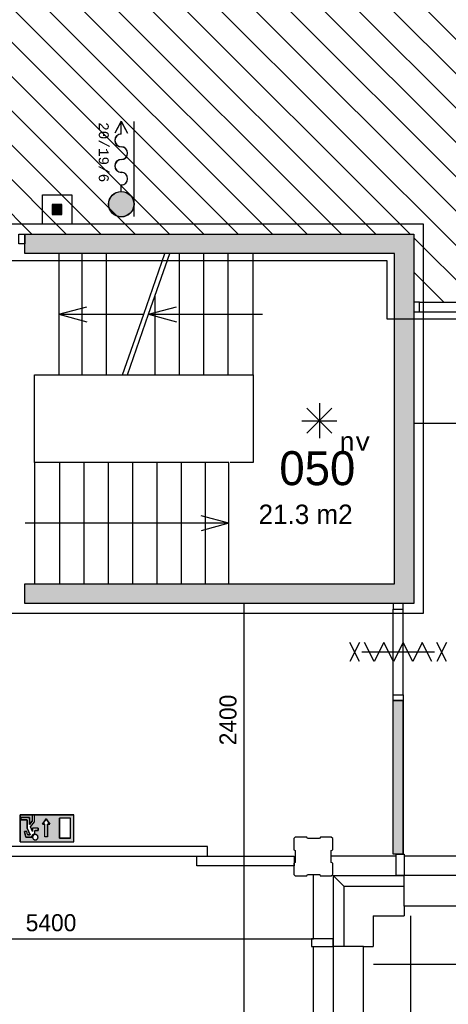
# Model space of a CAD drawing. Extents: x -1826 to 147704, y -44576 to 60962.
# Tile 63 of 75: x 111069 to 115475, y 20009 to 30139. Entities that reach past the tile are written whole.
import ezdxf
from ezdxf.enums import TextEntityAlignment as Align

# ---------------------------------------------------------------- set-up
doc = ezdxf.new("R2010")
doc.units = 0
doc.header["$MEASUREMENT"] = 0
doc.header["$PDMODE"] = 35
doc.header["$PDSIZE"] = -0.5
doc.layers.get('0').update_dxf_attribs({"linetype": 'CONTINUOUS'})
doc.layers.get('DEFPOINTS').update_dxf_attribs({"linetype": 'CONTINUOUS'})
for name, color, linetype in [('AA$1A---_ARCEER', 252, 'CONTINUOUS'), ('AL00---_BRANDBEVEILIGING', 252, 'CONTINUOUS'), ('AL21----_BUITENWAND', 252, 'CONTINUOUS'), ('AL22----_BINNENWAND', 252, 'CONTINUOUS'), ('AL24----_TRAPPEN', 252, 'CONTINUOUS'), ('AL31----_BUITENKOZIJN', 252, 'CONTINUOUS'), ('AL32----_BINNENKOZIJN', 252, 'CONTINUOUS'), ('AM$1A---_MAATVOERING', 252, 'CONTINUOUS'), ('Betonpalen', 252, 'CONTINUOUS'), ('Brandweer', 252, 'CONTINUOUS'), ('COMPARTIMENTERING', 252, 'CONTINUOUS'), ('LAYER01', 252, 'CONTINUOUS'), ('M2', 252, 'CONTINUOUS'), ('OMPARTIMENTERING', 252, 'CONTINUOUS')]:
    doc.layers.add(name, color=color, linetype=linetype)
doc.styles.add('B-01', font='b-gbp')
doc.styles.add('MONOTXT', font='MONOTXT')
doc.dimstyles.new('BBA_STAND', dxfattribs={"dimtxt": 175, "dimasz": 1, "dimexe": 1, "dimexo": 0.001, "dimgap": 75, "dimtad": 1, "dimdec": 0, "dimzin": 0, "dimdsep": 46, "dimtxsty": 'B-01', "dimblk": 'NONE', "dimblk1": 'PIJL1', "dimblk2": 'NONE', "dimcen": 1, "dimse1": 1, "dimse2": 1, "dimclrd": 256, "dimclre": 256, "dimclrt": 256, "dimadec": 4, "dimazin": 0, "dimtfac": 1, "dimtdec": 0, "dimtmove": 0, "dimatfit": 2, "dimldrblk": 'PIJL1', "dimfxl": 1, "dimtfillclr": 256, "dimtolj": 1, "dimtzin": 0, "dimarcsym": 0})

# ---------------------------------------------------------------- blocks, each defined once
blk = doc.blocks.new('*D20')
at = {"layer": 'AM$1A---_MAATVOERING', "lineweight": -2, "transparency": 16777216}
blk.add_line((125504, 20419), (114705, 20419), dxfattribs=at)
at = {"layer": 'DEFPOINTS', "color": 0, "transparency": 16777216}
for p in [(114705, 20920), (125504, 20920), (114705, 20419)]:
    blk.add_point(p, dxfattribs=at)
at = {"layer": 'AM$1A---_MAATVOERING', "transparency": 16777216, "insert": (120104, 20582), "char_height": 175, "attachment_point": 5, "style": 'B-01'}
blk.add_mtext('\\A1;10800', dxfattribs=at)
blk = doc.blocks.new('_None')
blk = doc.blocks.new('PIJL1')
at = {"color": 1, "linetype": 'ByBlock'}
blk.add_line((0, 83), (0, -83), dxfattribs=at)
blk.add_solid([(-100, 17), (-100, -17), (0, 0)], dxfattribs=at)
blk = doc.blocks.new('*D21')
at = {"layer": 'AM$1A---_MAATVOERING', "lineweight": -2, "transparency": 16777216}
blk.add_line((115088, 20920), (115088, 5948), dxfattribs=at)
at = {"layer": 'DEFPOINTS', "color": 0, "transparency": 16777216}
for p in [(114705, 20920), (114705, 5948), (115088, 5948)]:
    blk.add_point(p, dxfattribs=at)
at = {"layer": 'AM$1A---_MAATVOERING', "transparency": 16777216, "insert": (114925, 13434), "char_height": 175, "attachment_point": 5, "rotation": 90, "style": 'B-01'}
blk.add_mtext('\\A1;14972', dxfattribs=at)
blk = doc.blocks.new('*D66')
at = {"layer": 'AM$1A---_MAATVOERING', "lineweight": -2, "transparency": 16777216}
blk.add_line((124890, 25984), (115121, 25984), dxfattribs=at)
at = {"layer": 'DEFPOINTS', "color": 0, "transparency": 16777216}
for p in [(115121, 26749), (124890, 26749), (115121, 25984)]:
    blk.add_point(p, dxfattribs=at)
at = {"layer": 'AM$1A---_MAATVOERING', "transparency": 16777216, "insert": (120006, 26147), "char_height": 175, "attachment_point": 5, "style": 'B-01'}
blk.add_mtext('\\A1;9769', dxfattribs=at)
blk = doc.blocks.new('*D71')
at = {"layer": 'AM$1A---_MAATVOERING', "lineweight": -2, "transparency": 16777216}
blk.add_line((113373, 24134), (113373, 21734), dxfattribs=at)
at = {"layer": 'DEFPOINTS', "color": 0, "transparency": 16777216}
for p in [(113872, 24134), (113373, 21734), (113964, 21734)]:
    blk.add_point(p, dxfattribs=at)
at = {"layer": 'AM$1A---_MAATVOERING', "transparency": 16777216, "insert": (113211, 22934), "char_height": 175, "attachment_point": 5, "rotation": 90, "style": 'B-01'}
blk.add_mtext('\\A1;2400', dxfattribs=at)
blk = doc.blocks.new('*D72')
at = {"layer": 'AM$1A---_MAATVOERING', "lineweight": -2, "transparency": 16777216}
blk.add_line((113373, 21734), (113373, 5534), dxfattribs=at)
at = {"layer": 'DEFPOINTS', "color": 0, "transparency": 16777216}
for p in [(113964, 21734), (113373, 5534), (113966, 5534)]:
    blk.add_point(p, dxfattribs=at)
at = {"layer": 'AM$1A---_MAATVOERING', "transparency": 16777216, "insert": (113211, 13634), "char_height": 175, "attachment_point": 5, "rotation": 90, "style": 'B-01'}
blk.add_mtext('\\A1;16200', dxfattribs=at)
blk = doc.blocks.new('*D73')
at = {"layer": 'AM$1A---_MAATVOERING', "lineweight": -2, "transparency": 16777216}
blk.add_line((108691, 20684), (114091, 20684), dxfattribs=at)
at = {"layer": 'DEFPOINTS', "color": 0, "transparency": 16777216}
for p in [(108691, 21055), (114091, 21055), (114091, 20684)]:
    blk.add_point(p, dxfattribs=at)
at = {"layer": 'AM$1A---_MAATVOERING', "transparency": 16777216, "insert": (111391, 20847), "char_height": 175, "attachment_point": 5, "style": 'B-01'}
blk.add_mtext('\\A1;5400', dxfattribs=at)

msp = doc.modelspace()

# ---------------------------------------------------------------- hatches: boundary and pattern name
at = {"layer": 'AA$1A---_ARCEER'}
h = msp.add_hatch(color=256, dxfattribs=at)
h.paths.add_polyline_path([(114920.6, 27735.3), (111120.1, 27735.3), (111120.1, 27935.3), (115120.6, 27935.3), (115120.6, 24135.3), (111119.6, 24135.3), (111119.6, 24335.3), (114919.6, 24335.3)])
h.paths.add_polyline_path([(115009.6, 21555.3), (115009.6, 23135.3), (114909.6, 23135.3), (114909.6, 21555.3)])
at = {"layer": 'AL00---_BRANDBEVEILIGING'}
msp.add_hatch(color=256, dxfattribs=at).paths.add_polyline_path([(111403.2, 28136.8), (111503.2, 28136.8), (111503.2, 28236.8), (111403.2, 28236.8)])
at = {"layer": 'Brandweer'}
msp.add_hatch(color=256, dxfattribs=at).paths.add_polyline_path([(112113.2, 28111.7, 1), (112113.2, 28370.7, 1)])
h = msp.add_hatch(color=256, dxfattribs=at)
h.paths.add_polyline_path([(111627, 21959.4), (111627, 21681.9), (111072.1, 21681.9), (111072.1, 21959.4)])
h.paths.add_polyline_path([(111378.2, 21860.6), (111341.2, 21916), (111304.2, 21860.6), (111327.3, 21860.6), (111327.3, 21731.1), (111355.1, 21731.1), (111355.1, 21860.6)], flags=16)
h.paths.add_polyline_path([(111479, 21718.9), (111590, 21718.9), (111590, 21922.4), (111479, 21922.4)], flags=16)
h.paths.add_polyline_path([(111257.1, 21820.7), (111201.6, 21820.7), (111201.6, 21787.1), (111180.2, 21834.1), (111220.1, 21885.4), (111220.1, 21954.8), (111197, 21954.8), (111197, 21893.3), (111169.2, 21857.7), (111169.2, 21931.6), (111081.4, 21931.6), (111081.4, 21908.5), (111146.1, 21908.5), (111146.1, 21819.7), (111177.2, 21751.3), (111150.3, 21751.3), (111141, 21788.3), (111117.2, 21788.3), (111132.2, 21728.2), (111193.2, 21728.2), (111193.8, 21734.7), (111193.9, 21735), (111197.2, 21744.6), (111197.4, 21745), (111200.7, 21750.2), (111201.1, 21750.6), (111204.2, 21754.1), (111204.5, 21754.4), (111210.2, 21758.8), (111210.8, 21759.1), (111216.4, 21761.9), (111218, 21762.4), (111221.2, 21763.3), (111222.8, 21763.7), (111223.1, 21763.8), (111223.5, 21763.8), (111223.9, 21763.9), (111224.3, 21763.9), (111224.7, 21764), (111224.7, 21797.5), (111257.1, 21797.5)], flags=16)
h.paths.add_polyline_path([(111250.5, 21746.1), (111249, 21747.8), (111245.7, 21750.7), (111245.8, 21750.6), (111242.4, 21752.7), (111238.7, 21754.4), (111234.8, 21755.5), (111230.7, 21756), (111226.6, 21755.9), (111222.6, 21755.2), (111222.4, 21755.1), (111218.5, 21753.8), (111217.7, 21753.4), (111215, 21752), (111214.7, 21751.8), (111211.7, 21749.7), (111211.6, 21749.6), (111208.4, 21746.6), (111207.8, 21745.7), (111206.2, 21743.6), (111205.2, 21741.9), (111204.6, 21741), (111204.8, 21741.3), (111203.1, 21737.5), (111202, 21733.5), (111202.1, 21733.6), (111201.8, 21731.6), (111201.5, 21730), (111201.6, 21726.9), (111201.6, 21725.4), (111201.9, 21724.1), (111202.4, 21721.4), (111203, 21719.6), (111203.2, 21718.7), (111203.1, 21718.8), (111204.8, 21715), (111205.1, 21714.7), (111207.2, 21711.3), (111208.1, 21710.4), (111209.8, 21708.4), (111210.2, 21708.1), (111213.1, 21705.5), (111214.2, 21705), (111216.2, 21703.7), (111217.9, 21702.9), (111218.5, 21702.6), (111218.1, 21702.8), (111221.3, 21701.6), (111223.6, 21701), (111224.1, 21700.9), (111228, 21700.4), (111232.1, 21700.5), (111236.4, 21701.3), (111237.1, 21701.5), (111240.2, 21702.6), (111241.4, 21703.2), (111243.6, 21704.3), (111247.4, 21707), (111248.3, 21707.9), (111249.9, 21709.5), (111251.2, 21711.1), (111252, 21712), (111251.7, 21711.6), (111253.9, 21715.1), (111255.5, 21718.8), (111256.6, 21722.7), (111256.9, 21724.7), (111257, 21725.2), (111256.9, 21724.8), (111257.1, 21728.2), (111257.1, 21728.2), (111256.8, 21732.3), (111256, 21736.2), (111255.2, 21738.1), (111255.1, 21738.7), (111255.2, 21738.2), (111253.9, 21741.3), (111251.7, 21744.8), (111250.6, 21746), (111250.5, 21746.1), (111250.6, 21746)], flags=16)
at = {"layer": 'COMPARTIMENTERING'}
h = msp.add_hatch(dxfattribs=at)
h.set_pattern_fill('ANSI31', color=256, scale=2000, angle=-90, style=0)
h.set_pattern_definition([(315, (85188.27, 172733.54), (176.7767, 176.7767), [])])
h.paths.add_polyline_path([(110526, 32100.5), (106557.2, 36177.5), (106557.2, 37734), (108890.7, 40067.5), (112190.7, 40067.5), (114524.2, 37734), (114524.2, 34434), (112190.7, 32100.5)], flags=16)
h.paths.add_polyline_path([(105990.7, 45734.5), (105990.7, 47659.3), (103500.7, 47659.3), (103500.7, 46134.5), (103590.7, 46134.5), (103590.7, 45549.5), (103350.7, 45534.5), (103350.7, 45296.5), (103096.7, 45039.5), (103201.7, 44934.5), (101490.2, 43222.5), (101383.7, 43328.5), (101128.7, 43074.5), (100890.7, 43074.5), (100875.7, 42834.5), (100298.2, 42842), (100298.2, 43074.5), (99840.7, 43074.5), (99840.7, 42924.5), (98765.4, 42924.5), (98764.8, 40433.5), (100590.7, 40433), (100612.9, 40236.4), (100305.7, 40201.6), (100305.7, 38034), (100875.7, 38034), (100890.7, 37449), (100305.7, 37434), (100305.7, 37034), (97240.7, 37034), (97240.7, 34240.4), (104666.2, 34240.4), (106541.7, 36127.2), (109702.9, 32894.4), (108609.5, 31734), (108623, 29734), (108790.7, 29734), (108790.7, 27933.8), (115121.2, 27933.8), (115120.2, 27234), (119440.2, 27234), (119440.2, 32434.3), (118341.2, 32434.3), (118279.8, 32474.8), (116781.7, 33963.3), (116741.9, 34024), (116741.9, 37434), (116491.2, 37449), (116491.2, 38019), (116976.2, 38034), (116976.2, 43034.5), (116091.2, 43034.5), (114990.7, 43034.5), (108240.7, 43034.5), (108240.7, 45734.5)])

# ---------------------------------------------------------------- linework, layer by layer
at = {"layer": 'AL00---_BRANDBEVEILIGING'}
msp.add_lwpolyline([(111303.2, 28036.9), (111303.2, 28336.8), (111603.2, 28336.8), (111603.2, 28036.8), (111303.2, 28036.8)], dxfattribs=at)
msp.add_lwpolyline([(111403.2, 28136.8), (111503.2, 28136.8), (111503.2, 28236.8), (111403.2, 28236.8)], close=True, dxfattribs=at)
at = {"layer": 'AL21----_BUITENWAND'}
for p, q in [((114940.7, 21534), (114275.7, 21534)), ((114090.7, 20684), (114090.7, 21348.9)), ((114290.7, 21334), (115020.7, 21334)), ((114404.7, 21220), (114290.7, 21334)), ((114404.7, 21220), (114290.7, 21334)), ((114290.7, 21334), (114290.7, 20604)), ((115020.7, 21220), (114404.7, 21220)), ((114404.7, 20604), (114404.7, 21220)), ((114704.7, 20920), (115020.7, 20920)), ((114704.7, 20920), (114704.7, 20604))]:
    msp.add_line(p, q, dxfattribs=at)
at = {"layer": 'AL22----_BINNENWAND'}
msp.add_line((115010.2, 21554), (114910.2, 21554), dxfattribs=at)
for points in [[(111120.7, 27934), (115121.2, 27934)], [(111120.7, 27734), (111120.7, 27934)], [(115121.2, 27934), (115121.2, 24134)], [(114921.2, 27734.1), (111120.7, 27734)], [(114921.2, 24334), (114921.2, 27734.1)], [(115120.2, 27234), (115120.2, 27134)], [(111120.2, 24334), (114921.2, 24334)], [(111120.2, 24134), (111120.2, 24334)], [(115121.2, 24134), (111120.2, 24134)], [(115010.2, 24134), (114910.2, 24134)], [(114910.2, 21554), (114910.2, 23134)], [(114910.2, 21554), (114910.2, 23134)], [(114910.2, 23134), (115010.2, 23134)], [(114910.2, 23134), (115010.2, 23134)], [(115010.2, 21554), (115010.2, 23134)], [(115010.2, 23134), (115010.2, 21554)]]:
    msp.add_lwpolyline(points, dxfattribs=at)
for points in [[(109701.1, 21531.9), (112998.1, 21531.9), (112998.1, 21631.9), (109701.1, 21631.9)], [(112890.6, 21531.9), (113890.6, 21531.9), (113890.6, 21431.9), (112890.6, 21431.9)]]:
    msp.add_lwpolyline(points, close=True, dxfattribs=at)
at = {"layer": 'AL24----_TRAPPEN'}
for points in [[(113470.7, 26484), (113470.7, 27734), (111470.7, 27734), (111470.7, 26484)], [(111220.7, 25584), (111220.7, 24334), (113220.7, 24334), (113220.7, 25584)]]:
    msp.add_lwpolyline(points, close=True, dxfattribs=at)
for points in [[(111710.7, 26484), (111710.7, 27734)], [(111960.7, 26484), (111960.7, 27734)], [(112344.2, 27109), (112561.7, 27734)], [(112394.2, 27109), (112611.7, 27734)], [(112710.7, 26484), (112710.7, 27734)], [(112960.7, 26484), (112960.7, 27734)], [(113210.7, 26484), (113210.7, 27734)], [(112460.7, 26484), (112460.7, 27300.5)], [(111470.7, 27109), (111758.2, 27186)], [(112394.2, 27109), (112681.7, 27186)], [(111470.7, 27109), (111758.2, 27032)], [(111470.7, 27109), (112344.2, 27109)], [(112126.7, 26484), (112344.2, 27109)], [(112176.7, 26484), (112394.2, 27109)], [(112394.2, 27109), (113565.7, 27109)], [(112394.2, 27109), (112681.7, 27032)], [(113470.7, 27109), (113565.7, 27109)], [(111220.7, 26484), (111498.7, 26484)], [(111220.7, 25584), (111220.7, 26484)], [(113470.7, 26484), (113470.7, 25584)], [(111480.7, 24334), (111480.7, 25584)], [(111730.7, 24334), (111730.7, 25584)], [(111980.7, 24334), (111980.7, 25584)], [(112230.7, 24334), (112230.7, 25584)], [(112480.7, 24334), (112480.7, 25584)], [(112730.7, 24334), (112730.7, 25584)], [(112980.7, 24334), (112980.7, 25584)], [(113470.7, 25584), (113233.7, 25584)], [(113220.7, 24959), (112933.2, 25036)], [(111220.7, 24959), (111125.7, 24959)], [(113220.7, 24959), (111220.7, 24959)], [(113220.7, 24959), (112933.2, 24882)]]:
    msp.add_lwpolyline(points, dxfattribs=at)
at = {"layer": 'AL31----_BUITENKOZIJN'}
for p, q in [((114940.7, 21334), (114940.7, 21554)), ((114940.7, 21554), (115020.7, 21554)), ((115020.7, 21554), (115020.7, 21334)), ((116750.7, 21534), (115020.7, 21534)), ((115020.7, 21334), (114940.7, 21334)), ((115020.7, 21020), (115020.7, 21334)), ((116750.7, 21334), (115020.7, 21334)), ((118560.7, 21020), (115020.7, 21020)), ((115020.7, 21020), (115020.7, 20920)), ((114290.7, 20684), (114070.7, 20684)), ((114070.7, 20684), (114070.7, 20604)), ((114290.7, 20604), (114290.7, 20684)), ((114070.7, 20604), (114290.7, 20604)), ((114090.7, 18874), (114090.7, 20604)), ((114290.7, 20604), (114290.7, 18874)), ((114604.7, 20604), (114290.7, 20604)), ((114604.7, 17064), (114604.7, 20604)), ((114604.7, 20604), (114704.7, 20604))]:
    msp.add_line(p, q, dxfattribs=at)
at = {"layer": 'AL32----_BINNENKOZIJN'}
for points in [[(111120.7, 27834), (111060.9, 27834), (111060.9, 27933.8), (111120.7, 27933.8)], [(115120.2, 27134.3), (115179.9, 27134.3), (115179.9, 27233.3), (115120.2, 27233.3)], [(114910.2, 24134), (114910.2, 24074.3), (115009.9, 24074.3), (115009.9, 24134)], [(114910.2, 23134), (114910.2, 23194), (115010.2, 23194), (115010.2, 23134)]]:
    msp.add_lwpolyline(points, close=True, dxfattribs=at)
for points in [[(115179.9, 27233.3), (117415.4, 27233.3)], [(115179.9, 27134.3), (117415.4, 27134.3)], [(114910.2, 23194), (114910.2, 24074.3)], [(115010.2, 23194), (115009.9, 24074.3)]]:
    msp.add_lwpolyline(points, dxfattribs=at)
at = {"layer": 'Betonpalen'}
msp.add_lwpolyline([(113901.7, 21729.9), (113886.7, 21714.9), (113886.7, 21599.9), (113901.7, 21591.9), (113901.7, 21466.9), (113886.7, 21461.9), (113886.7, 21344.9), (113901.7, 21329.9), (114020.7, 21329.9), (114028.7, 21344.9), (114153.7, 21344.9), (114158.7, 21329.9), (114271.7, 21329.9), (114286.7, 21344.9), (114286.7, 21459.9), (114271.7, 21467.9), (114271.7, 21592.9), (114286.7, 21597.9), (114286.7, 21714.9), (114271.7, 21729.9), (114160.7, 21729.9), (114152.7, 21714.9), (114027.7, 21714.9), (114022.7, 21729.9), (113901.7, 21729.9)], dxfattribs=at)
at = {"layer": 'Brandweer'}
for p, q in [((112112.4, 29095.6), (112045.9, 28973.6)), ((112112.4, 29092), (112047.4, 28972.8)), ((112111.5, 28962.8), (112111.5, 29090.4)), ((112112.4, 29095.6), (112178.8, 28973.6)), ((112112.4, 29092), (112177.3, 28972.8)), ((112113.2, 28962.8), (112113.2, 29090.4)), ((112244.3, 28114), (112244.3, 29092.6)), ((112246, 28114), (112246, 29092.6)), ((112111.5, 28372.4), (112111.5, 28438)), ((112113.2, 28372.4), (112113.2, 28438)), ((114022.4, 26140.8, 2600), (114276.9, 25886.4, 2600)), ((114022.4, 25885.1, 2600), (114278.2, 26140.8, 2600)), ((114149.7, 26193.5, 2600), (114149.7, 25833.7, 2600)), ((113968.8, 26012.7, 2600), (114330.5, 26012.7, 2600)), ((111072.1, 21959.4), (111627, 21959.4)), ((111072.1, 21681.9), (111072.1, 21959.4)), ((111081.4, 21931.6), (111169.2, 21931.6)), ((111081.4, 21908.5), (111081.4, 21931.6)), ((111146.1, 21908.5), (111081.4, 21908.5)), ((111146.1, 21819.7), (111146.1, 21908.5)), ((111169.2, 21931.6), (111169.2, 21857.7)), ((111169.2, 21857.7), (111197, 21893.3)), ((111180.1, 21834), (111220.1, 21885.4)), ((111197, 21954.8), (111197, 21893.3)), ((111220.1, 21954.8), (111197, 21954.8)), ((111220.1, 21885.4), (111220.1, 21954.8)), ((111341.2, 21916), (111304.2, 21860.6)), ((111378.2, 21860.6), (111341.2, 21916)), ((111479, 21718.9), (111479, 21922.4)), ((111590, 21922.4), (111479, 21922.4)), ((111590, 21718.9), (111590, 21922.4)), ((111627, 21681.9), (111627, 21959.4)), ((111132.2, 21728.2), (111117.2, 21788.3)), ((111141, 21788.3), (111117.2, 21788.3)), ((111150.3, 21751.3), (111141, 21788.3)), ((111177.2, 21751.3), (111146.1, 21819.7)), ((111201.6, 21787.1), (111180.2, 21834.1)), ((111201.6, 21787.1), (111201.6, 21820.7)), ((111257.1, 21820.7), (111201.6, 21820.7)), ((111257.1, 21797.5), (111224.7, 21797.5)), ((111224.7, 21764), (111224.7, 21797.5)), ((111257.1, 21820.7), (111257.1, 21797.5)), ((111304.2, 21860.6), (111327.3, 21860.6)), ((111327.3, 21731.1), (111327.3, 21860.6)), ((111355.1, 21860.6), (111378.2, 21860.6)), ((111355.1, 21731.1), (111355.1, 21860.6)), ((111072.1, 21681.9), (111627, 21681.9)), ((111193.2, 21728.2), (111132.2, 21728.2)), ((111150.3, 21751.3), (111177.2, 21751.3)), ((111590, 21718.9), (111479, 21718.9))]:
    msp.add_line(p, q, dxfattribs=at)
for points in [[(114563.2, 23537), (114463.2, 23730.5)], [(114563.2, 23730.5), (114463.2, 23537)], [(115307.2, 23537), (115208.2, 23730.5), (115109.2, 23537), (115010.2, 23730.5), (114911.2, 23537), (114812.2, 23730.5), (114713.2, 23537), (114614.2, 23730.5)], [(115458.2, 23537), (115358.2, 23730.5)], [(115458.2, 23730.5), (115358.2, 23537)], [(114588.2, 23634), (115333.2, 23634)], [(114588.2, 23634), (115333.2, 23634)], [(114760.2, 23634), (114960.2, 23634), (115160.2, 23634)], [(111072.1, 21959.4), (111072.1, 21681.9), (111627, 21681.9), (111627, 21959.4), (111072.1, 21959.4)], [(111081.4, 21931.6), (111081.4, 21908.5), (111146.1, 21908.5), (111146.1, 21819.7), (111177.2, 21751.3), (111150.3, 21751.3), (111141, 21788.3), (111117.2, 21788.3), (111132.2, 21728.2), (111193.2, 21728.2), (111193.7, 21734), (111194.2, 21736.5), (111194.9, 21739.1), (111195.9, 21741.8), (111197.5, 21745.3), (111199.2, 21748), (111200.5, 21749.9), (111202.4, 21752.2), (111204.2, 21754.1), (111207, 21756.5), (111209.7, 21758.5), (111212.8, 21760.3), (111215.7, 21761.6), (111219.8, 21763), (111222.8, 21763.7), (111224.7, 21764.4), (111224.7, 21797.5), (111257.1, 21797.5), (111257.1, 21820.7), (111201.6, 21820.7), (111201.6, 21787.1), (111180.2, 21834.1), (111220.1, 21885.4), (111220.1, 21954.8), (111197, 21954.8), (111197, 21893.3), (111169.2, 21857.7), (111169.2, 21931.6), (111081.4, 21931.6)], [(111355.1, 21731.1), (111327.3, 21731.1), (111327.3, 21860.6), (111304.2, 21860.6), (111341.2, 21916), (111378.2, 21860.6), (111355.1, 21860.6), (111355.1, 21731.1)], [(111479, 21922.4), (111479, 21718.9), (111590, 21718.9), (111590, 21922.4), (111479, 21922.4)], [(111193.2, 21728.2), (111193.2, 21728.6), (111193.2, 21729), (111193.2, 21729.4), (111193.3, 21729.8), (111193.3, 21730.2), (111193.3, 21730.6), (111193.3, 21731), (111193.4, 21731.4), (111193.4, 21731.8), (111193.5, 21732.2), (111193.5, 21732.6), (111193.6, 21733.1), (111193.6, 21733.5), (111193.7, 21733.9), (111193.7, 21734.3), (111193.8, 21734.7), (111193.9, 21735.1), (111194, 21735.5), (111194, 21735.9), (111194.1, 21736.3), (111194.2, 21736.7), (111194.3, 21737), (111194.4, 21737.4), (111194.5, 21737.8), (111194.6, 21738.2), (111194.8, 21738.6), (111194.9, 21739), (111195, 21739.4), (111195.1, 21739.8), (111195.3, 21740.2), (111195.4, 21740.5), (111195.5, 21740.9), (111195.7, 21741.3), (111195.8, 21741.7), (111196, 21742.1), (111196.2, 21742.4), (111196.3, 21742.8), (111196.5, 21743.2), (111196.7, 21743.6), (111196.8, 21743.9), (111197, 21744.3), (111197.2, 21744.6), (111197.4, 21745), (111197.6, 21745.4), (111197.8, 21745.7), (111198, 21746.1), (111198.2, 21746.4), (111198.4, 21746.8), (111198.6, 21747.1), (111198.8, 21747.5), (111199, 21747.8), (111199.2, 21748.2), (111199.5, 21748.5), (111199.7, 21748.8), (111199.9, 21749.2), (111200.2, 21749.5), (111200.4, 21749.8), (111200.7, 21750.1), (111200.9, 21750.5), (111201.2, 21750.8), (111201.4, 21751.1), (111201.7, 21751.4), (111201.9, 21751.7), (111202.2, 21752), (111202.5, 21752.3), (111202.8, 21752.6), (111203, 21752.9), (111203.3, 21753.2), (111203.6, 21753.5), (111203.9, 21753.8), (111204.2, 21754.1), (111204.5, 21754.4), (111204.8, 21754.7), (111205.1, 21754.9), (111205.4, 21755.2), (111205.7, 21755.5), (111206, 21755.7), (111206.3, 21756), (111206.6, 21756.3), (111206.9, 21756.5), (111207.2, 21756.8), (111207.6, 21757), (111207.9, 21757.2), (111208.2, 21757.5), (111208.6, 21757.7), (111208.9, 21758), (111209.2, 21758.2), (111209.6, 21758.4), (111209.9, 21758.6), (111210.3, 21758.8), (111210.6, 21759.1), (111211, 21759.3), (111211.3, 21759.5), (111211.7, 21759.7), (111212, 21759.9), (111212.4, 21760.1), (111212.7, 21760.3), (111213.1, 21760.4), (111213.5, 21760.6), (111213.8, 21760.8), (111214.2, 21761), (111214.6, 21761.1), (111214.9, 21761.3), (111215.3, 21761.5), (111215.7, 21761.6), (111216.1, 21761.8), (111216.4, 21761.9), (111216.8, 21762.1), (111217.2, 21762.2), (111217.6, 21762.3), (111218, 21762.5), (111218.4, 21762.6), (111218.8, 21762.7), (111219.1, 21762.8), (111219.5, 21762.9), (111219.9, 21763), (111220.3, 21763.2), (111220.7, 21763.3), (111221.1, 21763.3), (111221.5, 21763.4), (111221.9, 21763.5), (111222.3, 21763.6), (111222.7, 21763.7), (111223.1, 21763.8), (111223.5, 21763.8), (111223.9, 21763.9), (111224.3, 21763.9), (111224.7, 21764)], [(111201.9, 21724.1), (111203, 21719.5), (111205.3, 21714.3), (111208, 21710.4), (111210.4, 21707.9), (111214.1, 21705), (111218, 21702.9), (111223.7, 21701), (111231, 21700.5), (111237.2, 21701.6), (111241.3, 21703.2), (111243.4, 21704.3), (111246, 21706), (111248.2, 21707.8), (111251.3, 21711.2), (111253.6, 21714.8), (111255.5, 21719.1), (111256.9, 21724.8), (111257.1, 21729), (111256.7, 21732.6), (111255.2, 21738.2), (111253.6, 21741.7), (111250.6, 21746), (111246.2, 21750.2), (111243.4, 21752.1), (111239, 21754.2), (111234.6, 21755.4), (111227.9, 21755.9), (111221.9, 21754.9), (111217.6, 21753.3), (111214.3, 21751.5), (111211.2, 21749.1), (111207.8, 21745.7), (111205.2, 21741.8), (111203.6, 21738.5), (111202.3, 21734.3), (111201.8, 21731.5), (111201.6, 21726.9), (111201.9, 21724.1)], [(111249, 21708.6), (111249.9, 21709.6), (111250.8, 21710.6), (111251.6, 21711.7), (111252.4, 21712.8), (111253.1, 21713.9), (111253.8, 21715.1), (111254.4, 21716.3), (111255, 21717.6), (111255.5, 21718.8), (111255.9, 21720.1), (111256.3, 21721.4), (111256.5, 21722.8), (111256.8, 21724.1), (111256.9, 21725.5), (111257, 21726.8), (111257.1, 21728.2), (111257, 21729.5), (111256.9, 21730.9), (111256.8, 21732.3), (111256.5, 21733.6), (111256.3, 21734.9), (111255.9, 21736.2), (111255.5, 21737.5), (111255, 21738.8), (111254.4, 21740), (111253.8, 21741.3), (111253.1, 21742.4), (111252.4, 21743.6), (111251.6, 21744.7), (111250.8, 21745.8), (111249.9, 21746.8), (111249, 21747.8), (111248, 21748.7), (111246.9, 21749.6), (111245.9, 21750.5), (111244.8, 21751.2), (111243.6, 21752), (111242.4, 21752.7), (111241.2, 21753.3), (111240, 21753.8), (111238.7, 21754.3), (111237.4, 21754.7), (111236.1, 21755.1), (111234.7, 21755.4), (111233.4, 21755.6), (111232.1, 21755.8), (111230.7, 21755.9), (111229.3, 21755.9), (111228, 21755.9), (111226.6, 21755.8), (111225.3, 21755.6), (111223.9, 21755.4), (111222.6, 21755.1), (111221.3, 21754.7), (111220, 21754.3), (111218.7, 21753.8), (111217.5, 21753.3), (111216.3, 21752.7), (111215.1, 21752), (111213.9, 21751.2), (111212.8, 21750.5), (111211.7, 21749.6), (111210.7, 21748.7), (111209.7, 21747.8), (111208.8, 21746.8), (111207.9, 21745.8), (111207.1, 21744.7), (111206.3, 21743.6), (111205.5, 21742.4), (111204.9, 21741.3), (111204.3, 21740), (111203.7, 21738.8), (111203.2, 21737.5), (111202.8, 21736.2), (111202.4, 21734.9), (111202.1, 21733.6), (111201.9, 21732.3), (111201.7, 21730.9), (111201.6, 21729.5), (111201.6, 21728.2), (111201.6, 21726.8), (111201.7, 21725.5), (111201.9, 21724.1), (111202.1, 21722.8), (111202.4, 21721.4), (111202.8, 21720.1), (111203.2, 21718.8), (111203.7, 21717.6), (111204.3, 21716.3), (111204.9, 21715.1), (111205.5, 21713.9), (111206.3, 21712.8), (111207.1, 21711.7), (111207.9, 21710.6), (111208.8, 21709.6), (111209.7, 21708.6), (111210.7, 21707.6), (111211.7, 21706.7), (111212.8, 21705.9), (111213.9, 21705.1), (111215.1, 21704.4), (111216.3, 21703.7), (111217.5, 21703.1), (111218.7, 21702.6), (111220, 21702.1), (111221.3, 21701.6), (111222.6, 21701.3), (111223.9, 21701), (111225.3, 21700.7), (111226.6, 21700.6), (111228, 21700.5), (111229.3, 21700.4), (111230.7, 21700.5), (111232.1, 21700.6), (111233.4, 21700.7), (111234.8, 21701), (111236.1, 21701.3), (111237.4, 21701.6), (111238.7, 21702.1), (111240, 21702.6), (111241.2, 21703.1), (111242.4, 21703.7), (111243.6, 21704.4), (111244.8, 21705.1), (111245.9, 21705.9), (111246.9, 21706.7), (111248, 21707.6), (111249, 21708.6)]]:
    msp.add_lwpolyline(points, dxfattribs=at)
msp.add_lwpolyline([(111193.2, 21728.2), (111193.8, 21734.9), (111197.3, 21744.8), (111200.8, 21750.3), (111204.3, 21754.2), (111210.4, 21759), (111216.8, 21762.1), (111221.7, 21763.5), (111224.7, 21764.4), (111224.7, 21797.5), (111257.1, 21797.5), (111257.1, 21820.7), (111201.6, 21820.7), (111201.6, 21787.1), (111180.2, 21834.1), (111220.1, 21885.4), (111220.1, 21954.8), (111197, 21954.8), (111197, 21893.3), (111169.2, 21857.7), (111169.2, 21931.6), (111081.4, 21931.6), (111081.4, 21908.5), (111146.1, 21908.5), (111146.1, 21819.7), (111177.2, 21751.3), (111150.3, 21751.3), (111141, 21788.3), (111117.2, 21788.3), (111132.2, 21728.2)], close=True, dxfattribs=at)
for radius in [131.2, 129.5]:
    msp.add_circle((112113.2, 28241.2), radius, dxfattribs=at)
for centre, radius, start, end in [((112113.2, 28897.2), 67.3, 90, 270), ((112113.2, 28897.2), 65.6, 90, 270), ((112113.2, 28766), 65.6, 270, 90), ((112113.2, 28766), 63.9, 270, 90), ((112113.2, 28634.8), 67.3, 90, 270), ((112113.2, 28634.8), 65.6, 90, 270), ((112113.2, 28503.6), 65.6, 270, 90), ((112113.2, 28503.6), 63.9, 270, 90)]:
    msp.add_arc(centre, radius, start, end, dxfattribs=at)
at = {"layer": 'OMPARTIMENTERING', "ltscale": 800}
msp.add_lwpolyline([(103190.7, 47858.3), (106165.7, 47858.3), (106165.7, 45984.5), (108500.7, 45984.5), (108500.7, 43284.5), (117180.2, 43284.5), (117180.2, 37334), (116940.9, 37334), (116940.9, 34086.7), (118403, 32634), (120128.2, 32634), (120128.2, 32118.3), (119640.9, 31422.1), (119640.9, 27059.3), (114846.2, 27059.3), (114846.2, 27659), (108515.7, 27659), (108515.7, 29459), (108410.8, 29459), (108394.9, 31818.3), (109478.6, 32968.4), (106616.3, 35908.7), (104750.1, 34041.4), (97040.7, 34041.4)], dxfattribs=at)
msp.add_lwpolyline([(115221.2, 28034.1), (108440.7, 28034), (108440.7, 24034), (115221.2, 24034)], close=True, dxfattribs=at)

# ---------------------------------------------------------------- texts
at = {"layer": 'Brandweer', "style": 'MONOTXT'}
msp.add_text('20/19/6', height=102.04, rotation=270, dxfattribs=at).set_placement((111933.2, 29084.8), align=Align.MIDDLE_LEFT)
msp.add_text('nv', height=185.94, rotation=360, dxfattribs=at).set_placement((114515.2, 25797.3, 2600), align=Align.MIDDLE)
at = {"layer": 'LAYER01', "style": 'B-01'}
msp.add_text('050', height=350, rotation=0, dxfattribs=at).set_placement((113738.5, 25350))
at = {"layer": 'M2', "insert": (113525.3, 25150.5), "char_height": 200, "width": 1805, "attachment_point": 1, "rotation": 360, "style": 'B-01'}
msp.add_mtext('21.3 m2', dxfattribs=at)

# ---------------------------------------------------------------- dimensions: what is measured, and where the dimension line sits
at = {"layer": 'AM$1A---_MAATVOERING'}
for base, p1, p2, angle, picture, middle in [((115121.2, 25984), (124890.2, 26748.9), (115121.2, 26748.9), 360, '*D66', (120005.7, 26146.5)), ((113373.4, 21733.9), (113872.3, 24134), (113964.2, 21733.9), 270, '*D71', (113210.9, 22934)), ((114090.7, 20684), (108690.7, 21054.5), (114090.7, 21054.5), 360, '*D73', (111390.7, 20846.5)), ((114704.6629708, 20419.1908204), (125504.1629708, 20919.9424863), (114704.6629708, 20919.9425752), 359.9999995, '*D20', (120104.4129708, 20581.6908204)), ((115087.7, 5948), (114704.7, 20919.9), (114704.7, 5948), 270, '*D21', (114925.2, 13434))]:
    dim = msp.add_linear_dim(base=base, p1=p1, p2=p2, angle=angle, dimstyle='BBA_STAND', dxfattribs=at)
    dim.commit()
    dim.dimension.update_dxf_attribs({"geometry": picture, "text_midpoint": middle})
dim = msp.add_linear_dim(base=(113373.4, 5534), p1=(113964.2, 21733.9), p2=(113966.3, 5534), angle=270, dimstyle='BBA_STAND', override={"dimtmove": 1}, dxfattribs=at)
dim.commit()
dim.dimension.update_dxf_attribs({"geometry": '*D72', "text_midpoint": (113210.9, 13634)})

doc.saveas('drawing.dxf')
